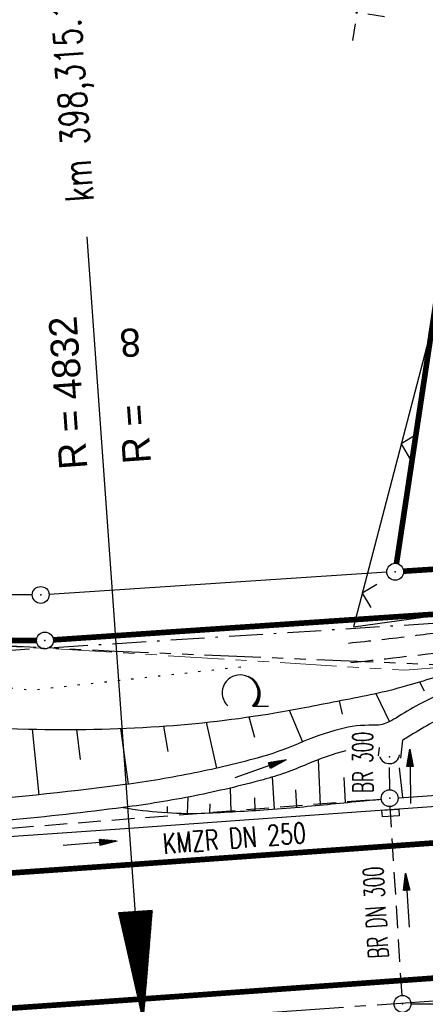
# Model space of a CAD drawing. Extents: x 0 to 1135, y 0 to 420.
# Tile 69 of 116: x 683 to 719, y 216 to 303. Entities that reach past the tile are written whole.
import ezdxf
from ezdxf.enums import TextEntityAlignment as Align

# ---------------------------------------------------------------- set-up
doc = ezdxf.new("R2010")
doc.units = 0
doc.header["$LTSCALE"] = 2
doc.header["$MEASUREMENT"] = 0
for name, pattern in [('ACHSE', [5.5, 4, -0.5, 0.5, -0.5]), ('AUSGEZOGEN', [0]), ('BAB-FM2', [2.6, 1.5, -0.5, 0.1, -0.5]), ('GESTRICH-X2', [1.5, 1, -0.5]), ('PHANTOMX2', [5, 2.5, -0.5, 0.5, -0.5, 0.5, -0.5]), ('PUNKTX2_STR', [0.6, 0.1, -0.5])]:
    doc.linetypes.add(name, pattern=pattern)
doc.layers.get('0').update_dxf_attribs({"color": 8, "linetype": 'AUSGEZOGEN'})
for name, color, linetype in [('ACHSELEMENT', 250, 'AUSGEZOGEN'), ('ACHSETOP', 250, 'ACHSE'), ('BAB_FM', 8, 'BAB-FM2'), ('BOESCHG', 8, 'AUSGEZOGEN'), ('DURCHL', 200, 'GESTRICH-X2'), ('FBRTOP', 8, 'AUSGEZOGEN'), ('GRENZL', 8, 'AUSGEZOGEN'), ('GRENZL-BAB', 7, 'AUSGEZOGEN'), ('GRENZP', 8, 'AUSGEZOGEN'), ('GRENZP-BAB', 7, 'AUSGEZOGEN'), ('KANAL', 200, 'GESTRICH-X2'), ('Lichtwellenleiter COLT', 8, 'PHANTOMX2'), ('Lichtwellenleiter GLH', 8, 'PHANTOMX2'), ('MULDE', 8, 'AUSGEZOGEN'), ('NETZ', 250, 'AUSGEZOGEN'), ('NUTZUNG', 8, 'PUNKTX2_STR'), ('PFEIL', 200, 'CONTINUOUS'), ('PFEILTOP', 8, 'AUSGEZOGEN'), ('Rinne', 200, 'CONTINUOUS'), ('SCHSYMBOL', 200, 'AUSGEZOGEN'), ('TEXTO', 200, 'CONTINUOUS'), ('WALD', 8, 'AUSGEZOGEN'), ('WEG', 8, 'GESTRICH-X2'), ('ZAUN', 8, 'AUSGEZOGEN')]:
    doc.layers.add(name, color=color, linetype=linetype)
doc.styles.add('ROMANS', font='romans.shx', dxfattribs={"width": 0.8})
doc.styles.add('UNIR-H', font='unir_h.shx', dxfattribs={"width": 0.8})

# ---------------------------------------------------------------- blocks, each defined once
blk = doc.blocks.new('IKR')
at = {"color": 0}
for p, q in [((0, 1), (0, 2.5)), ((-2.5, 0), (-1, 0)), ((1, 0), (2.5, 0)), ((0, -2.5), (0, -1))]:
    blk.add_line(p, q, dxfattribs=at)
blk.add_circle((0, 0), 0.05, dxfattribs=at)
blk.add_point((0, 0), dxfattribs=at)
blk = doc.blocks.new('*X43')
at = {"color": 0}
for p, q in [((770.458, 144.345), (770.725, 144.611)), ((770.471, 144.428), (770.716, 144.673)), ((770.484, 144.512), (770.706, 144.734)), ((770.497, 144.595), (770.697, 144.795)), ((770.509, 144.679), (770.687, 144.857)), ((770.522, 144.762), (770.678, 144.918)), ((770.535, 144.846), (770.669, 144.979)), ((770.548, 144.929), (770.659, 145.041)), ((770.561, 145.013), (770.65, 145.102)), ((770.573, 145.096), (770.64, 145.163)), ((770.586, 145.18), (770.631, 145.225)), ((770.599, 145.263), (770.622, 145.286)), ((770.279, 143.176), (770.856, 143.753)), ((770.292, 143.259), (770.847, 143.814)), ((770.305, 143.343), (770.838, 143.875)), ((770.318, 143.426), (770.828, 143.937)), ((770.331, 143.51), (770.819, 143.998)), ((770.343, 143.593), (770.809, 144.059)), ((770.356, 143.677), (770.8, 144.121)), ((770.369, 143.76), (770.791, 144.182)), ((770.382, 143.844), (770.781, 144.243)), ((770.394, 143.927), (770.772, 144.305)), ((770.407, 144.011), (770.762, 144.366)), ((770.42, 144.094), (770.753, 144.427)), ((770.433, 144.178), (770.744, 144.489)), ((770.446, 144.261), (770.734, 144.55)), ((770.1, 142.007), (770.988, 142.894)), ((770.113, 142.091), (770.978, 142.956)), ((770.126, 142.174), (770.969, 143.017)), ((770.139, 142.258), (770.96, 143.078)), ((770.152, 142.341), (770.95, 143.14)), ((770.164, 142.425), (770.941, 143.201)), ((770.177, 142.508), (770.931, 143.262)), ((770.19, 142.592), (770.922, 143.324)), ((770.203, 142.675), (770.913, 143.385)), ((770.215, 142.758), (770.903, 143.446)), ((770.228, 142.842), (770.894, 143.508)), ((770.241, 142.925), (770.884, 143.569)), ((770.254, 143.009), (770.875, 143.63)), ((770.267, 143.092), (770.866, 143.692)), ((769.909, 140.755), (771.129, 141.974)), ((769.922, 140.838), (771.119, 142.036)), ((769.934, 140.922), (771.11, 142.097)), ((769.947, 141.005), (771.1, 142.158)), ((769.96, 141.089), (771.091, 142.22)), ((769.973, 141.172), (771.082, 142.281)), ((769.985, 141.256), (771.072, 142.342)), ((769.998, 141.339), (771.063, 142.404)), ((770.011, 141.423), (771.053, 142.465)), ((770.024, 141.506), (771.044, 142.526)), ((770.037, 141.59), (771.035, 142.588)), ((770.049, 141.673), (771.025, 142.649)), ((770.062, 141.757), (771.016, 142.71)), ((770.075, 141.84), (771.006, 142.772)), ((770.088, 141.924), (770.997, 142.833)), ((769.73, 139.586), (771.26, 141.116)), ((769.743, 139.669), (771.251, 141.177)), ((769.755, 139.753), (771.241, 141.239)), ((769.768, 139.836), (771.232, 141.3)), ((769.781, 139.92), (771.222, 141.361)), ((769.794, 140.003), (771.213, 141.423)), ((769.807, 140.087), (771.204, 141.484)), ((769.819, 140.17), (771.194, 141.545)), ((769.832, 140.254), (771.185, 141.607)), ((769.845, 140.337), (771.175, 141.668)), ((769.858, 140.421), (771.166, 141.729)), ((769.87, 140.504), (771.157, 141.79)), ((769.883, 140.588), (771.147, 141.852)), ((769.896, 140.671), (771.138, 141.913)), ((769.551, 138.417), (771.391, 140.257)), ((769.564, 138.501), (771.382, 140.319)), ((769.577, 138.584), (771.373, 140.38)), ((769.589, 138.667), (771.363, 140.441)), ((769.602, 138.751), (771.354, 140.503)), ((769.615, 138.834), (771.344, 140.564)), ((769.628, 138.918), (771.335, 140.625)), ((769.64, 139.001), (771.326, 140.687)), ((769.653, 139.085), (771.316, 140.748)), ((769.666, 139.168), (771.307, 140.809)), ((769.679, 139.252), (771.297, 140.871)), ((769.692, 139.335), (771.288, 140.932)), ((769.704, 139.419), (771.279, 140.993)), ((769.717, 139.502), (771.269, 141.055)), ((769.359, 137.165), (771.532, 139.338)), ((769.372, 137.248), (771.523, 139.399)), ((769.385, 137.332), (771.513, 139.46)), ((769.398, 137.415), (771.504, 139.521)), ((769.41, 137.499), (771.495, 139.583)), ((769.423, 137.582), (771.485, 139.644)), ((769.436, 137.666), (771.476, 139.705)), ((769.449, 137.749), (771.466, 139.767)), ((769.462, 137.833), (771.457, 139.828)), ((769.474, 137.916), (771.448, 139.889)), ((769.487, 138), (771.438, 139.951)), ((769.5, 138.083), (771.429, 140.012)), ((769.513, 138.167), (771.419, 140.073)), ((769.525, 138.25), (771.41, 140.135)), ((769.538, 138.334), (771.401, 140.196)), ((769.18, 135.996), (771.664, 138.479)), ((769.193, 136.079), (771.654, 138.54)), ((769.206, 136.163), (771.645, 138.602)), ((769.219, 136.246), (771.635, 138.663)), ((769.232, 136.33), (771.626, 138.724)), ((769.244, 136.413), (771.617, 138.786)), ((769.257, 136.497), (771.607, 138.847)), ((769.27, 136.58), (771.598, 138.908)), ((769.283, 136.664), (771.588, 138.97)), ((769.295, 136.747), (771.579, 139.031)), ((769.308, 136.831), (771.57, 139.092)), ((769.321, 136.914), (771.56, 139.154)), ((769.334, 136.998), (771.551, 139.215)), ((769.347, 137.081), (771.542, 139.276)), ((769.116, 135.578), (771.71, 138.172)), ((769.129, 135.662), (771.701, 138.234)), ((769.142, 135.745), (771.692, 138.295)), ((769.155, 135.829), (771.682, 138.356)), ((769.158, 135.549), (771.72, 138.111)), ((769.168, 135.912), (771.673, 138.418)), ((769.229, 135.549), (771.729, 138.05)), ((769.299, 135.549), (771.739, 137.988)), ((769.37, 135.549), (771.748, 137.927)), ((769.441, 135.549), (771.757, 137.866)), ((769.511, 135.549), (771.767, 137.804)), ((769.582, 135.549), (771.776, 137.743)), ((769.653, 135.549), (771.786, 137.682)), ((769.724, 135.549), (771.795, 137.62)), ((769.794, 135.549), (771.804, 137.559)), ((769.865, 135.549), (771.814, 137.498)), ((769.936, 135.549), (771.823, 137.436)), ((770.006, 135.549), (771.832, 137.375)), ((770.077, 135.549), (771.842, 137.314)), ((770.148, 135.549), (771.851, 137.252)), ((770.218, 135.549), (771.861, 137.191)), ((770.289, 135.549), (771.87, 137.13)), ((770.36, 135.549), (771.879, 137.069)), ((770.431, 135.549), (771.889, 137.007)), ((770.501, 135.549), (771.898, 136.946)), ((770.572, 135.549), (771.908, 136.885)), ((770.643, 135.549), (771.917, 136.823)), ((770.713, 135.549), (771.926, 136.762)), ((770.784, 135.549), (771.936, 136.701)), ((770.855, 135.549), (771.945, 136.639)), ((770.926, 135.549), (771.955, 136.578)), ((770.996, 135.549), (771.964, 136.517)), ((771.067, 135.549), (771.973, 136.455)), ((771.138, 135.549), (771.983, 136.394)), ((771.208, 135.549), (771.992, 136.333)), ((771.279, 135.549), (772.001, 136.271)), ((771.35, 135.549), (772.011, 136.21)), ((771.421, 135.549), (772.02, 136.149)), ((771.491, 135.549), (772.03, 136.087)), ((771.562, 135.549), (772.039, 136.026)), ((771.633, 135.549), (772.048, 135.965)), ((771.703, 135.549), (772.058, 135.903)), ((771.774, 135.549), (772.067, 135.842)), ((771.845, 135.549), (772.077, 135.781)), ((771.916, 135.549), (772.086, 135.719)), ((771.986, 135.549), (772.095, 135.658)), ((772.057, 135.549), (772.105, 135.597))]:
    blk.add_line(p, q, dxfattribs=at)
blk = doc.blocks.new('ELPFEIL')
for p, q in [((0, 0), (-1.5, -9.8)), ((0, 0), (0, -70)), ((1.5, -9.8), (0, 0)), ((-1.5, -9.8), (1.5, -9.8))]:
    blk.add_line(p, q)
blk.add_blockref('*X43', (-770.612, -145.349))
blk = doc.blocks.new('LW')
at = {"color": 0}
blk.add_line((1.183, 0.003), (2.575, 0.003), dxfattribs=at)
for centre, radius, start, end in [((0.065, 1.189), 1.6, 312.72017, 226.72491), ((0.169, 1.08), 1.681, 321.19916, 68.98443), ((0.083, 1.129), 1.668, 319.29157, 65.21007)]:
    blk.add_arc(centre, radius, start, end, dxfattribs=at)
blk = doc.blocks.new('GST')
at = {"color": 0}
blk.add_circle((0, 0), 0.75, dxfattribs=at)
blk.add_point((0, 0), dxfattribs=at)
blk = doc.blocks.new('40')
at = {"color": 0}
blk.add_arc((0.025, 0.311), 0.91, 192.5363, 347.4637, dxfattribs=at)
blk.add_point((0, 0), dxfattribs=at)
blk = doc.blocks.new('10')
blk.add_blockref('GST', (0, 0))
blk = doc.blocks.new('PFEIL2')
at = {"color": 0}
for p, q in [((0.88, 0.002), (-2.401, -0.012)), ((0.881, -0.271), (0.879, 0.276)), ((0.879, 0.276), (2.429, 0.009)), ((0.911, 0.27), (0.879, 0.265)), ((0.965, 0.261), (0.879, 0.246)), ((1.019, 0.252), (0.879, 0.228)), ((1.073, 0.242), (0.879, 0.209)), ((1.127, 0.233), (0.879, 0.191)), ((1.181, 0.224), (0.879, 0.172)), ((1.235, 0.214), (0.879, 0.154)), ((1.289, 0.205), (0.879, 0.135)), ((1.343, 0.196), (0.879, 0.117)), ((1.397, 0.187), (0.879, 0.098)), ((1.451, 0.177), (0.879, 0.08)), ((1.505, 0.168), (0.879, 0.061)), ((1.559, 0.159), (0.88, 0.043)), ((1.613, 0.149), (0.88, 0.024)), ((1.668, 0.14), (0.88, 0.006)), ((1.722, 0.131), (0.88, -0.013)), ((1.776, 0.121), (0.88, -0.031)), ((1.83, 0.112), (0.88, -0.05)), ((1.884, 0.103), (0.88, -0.068)), ((1.938, 0.094), (0.88, -0.087)), ((1.992, 0.084), (0.88, -0.105)), ((2.046, 0.075), (0.88, -0.124)), ((2.1, 0.066), (0.88, -0.142)), ((2.154, 0.056), (0.88, -0.161)), ((2.208, 0.047), (0.88, -0.179)), ((2.262, 0.038), (0.881, -0.198)), ((2.316, 0.029), (0.881, -0.216)), ((2.37, 0.019), (0.881, -0.235)), ((2.424, 0.01), (0.881, -0.253)), ((2.429, 0.009), (0.881, -0.271))]:
    blk.add_line(p, q, dxfattribs=at)
blk = doc.blocks.new('ZL')
at = {"color": 0}
for p, q in [((-1.066, 1.055), (0, 0)), ((0, 0), (1.055, 1.066))]:
    blk.add_line(p, q, dxfattribs=at)

msp = doc.modelspace()

# ---------------------------------------------------------------- hatches: boundary and pattern name
at = {"layer": 'Rinne'}
h = msp.add_hatch(dxfattribs=at)
h.set_pattern_fill('ANSI31', color=256, scale=20, style=0)
edge = h.paths.add_edge_path()
edge.add_arc((1155.656, -2242.558), 2522.184, 99.43086, 99.683895, ccw=False)
edge.add_arc((887.295, -626.916), 884.407, 99.003551, 99.43086, ccw=False)
edge.add_arc((7865.435, -44667.495), 45474.395, 98.9888757, 99.0035505, ccw=False)
edge.add_arc((893.783, -594.836), 853.736, 98.881774, 98.988876, ccw=False)
edge.add_arc((774.345, 169.468), 80.155, 94.92834, 98.88177, ccw=False)
edge.add_arc((745.762, 500.943), 252.549, 274.92834, 277.15528)
edge.add_arc((775.591, 263.332), 13.073, 277.15528, 285.39417)
edge.add_arc((750.907, 352.981), 106.059, 285.39417, 288.28453)
edge.add_arc((1039.724, -1545.768), 1815.023, 99.546964, 99.747306, ccw=False)
edge.add_arc((850.351, -419.793), 673.234, 99.218015, 99.546965, ccw=False)
edge.add_arc((74345.819, -453292.252), 459470.628, 99.21719543, 99.21801488, ccw=False)
edge.add_arc((750.114, 238.882), 7.008, 99.00731, 99.21714, ccw=False)
edge.add_arc((1870.55, -6829.431), 7163.573, 98.9962, 99.0073128, ccw=False)
edge.add_arc((20211.835, -122681.43), 124458.451, 98.99353748, 98.99620358, ccw=False)
edge.add_arc((2641.993, -11668.774), 12064.016, 98.9801682, 98.9935375, ccw=False)
edge.add_arc((3231.703, -15400.423), 15841.973, 98.9684968, 98.9801636, ccw=False)
edge.add_arc((765.59, 225.605), 22.54, 97.66217, 98.9685, ccw=False)
edge.add_arc((1031.826, -1753.362), 2019.336, 97.52416, 97.662171, ccw=False)
edge.add_arc((776.12, 182.608), 66.551, 94.74165, 97.52416, ccw=False)
edge.add_arc((746.839, 535.619), 287.671, 274.74165, 276.07989)
edge.add_arc((775.796, 263.764), 14.279, 276.07989, 285.38728)
edge.add_arc((760.786, 318.304), 70.846, 285.38728, 289.56211)

# ---------------------------------------------------------------- linework, layer by layer
at = {"layer": 'ACHSETOP'}
msp.add_lwpolyline([(553.794, 206.122), (578.768, 207.244), (603.737, 208.496), (628.698, 209.878), (653.653, 211.388), (678.598, 213.027), (693.697, 214.082), (703.537, 214.785), (728.473, 216.566), (753.41, 218.349), (778.346, 220.131), (853.156, 225.477), (950, 232.398)], dxfattribs=at)
at = {"layer": 'BAB_FM', "flags": 128}
msp.add_lwpolyline([(561.083, 244.793), (580.741, 245.624), (620.546, 248.146), (680.496, 247.033), (730.396, 250.22), (786.002, 254.805), (797.116, 256.52), (830.211, 256.393), (880.132, 259.28), (930.01, 263.011), (950, 264.781)], dxfattribs=at)
at = {"layer": 'BOESCHG'}
for p, q in [((718.288, 244.307), (718.679, 243.517)), ((714.398, 243.278), (715.595, 240.753)), ((711.138, 242.623), (711.399, 241.418)), ((703.093, 241.183), (703.601, 239.39)), ((706.695, 241.772), (707.863, 238.968)), ((691.682, 240.157), (692.361, 235.197)), ((695.49, 240.364), (695.901, 238.094)), ((699.303, 240.703), (700.23, 236.621)), ((683.807, 240.09), (684.416, 234.258)), ((687.759, 240.063), (688.075, 237.381)), ((709.464, 233.34), (709.302, 237.39)), ((716.805, 234.007), (716.512, 236.659)), ((705.363, 232.97), (705.207, 235.837)), ((711.705, 233.56), (711.571, 235.798)), ((701.526, 232.737), (701.472, 234.857)), ((697.633, 232.599), (697.699, 234.049)), ((703.659, 232.859), (703.64, 233.981)), ((707.368, 233.138), (707.275, 234.682)), ((695.844, 232.663), (695.867, 233.209)), ((699.637, 232.643), (699.65, 233.446))]:
    msp.add_line(p, q, dxfattribs=at)
for points in [[(464.857, 226.357, -0.00904), (489.454, 231.639, -0.016689), (502.91, 233.811, -0.00027), (533.891, 237.74, -0.003082), (536.61, 238.066, -0.001544), (551.128, 239.672, -0.001029), (572.926, 241.971, -0.006868), (597.907, 244.206, -0.012229), (611.975, 244.925, -0.016632), (619.514, 244.875, -0.004917), (644.976, 243.607, -0.019191), (667.787, 241.365, 0.027924), (683.495, 240.097, 0.0227), (695.104, 240.338, 0.025392), (705.416, 241.548, 0.005414), (708.053, 242.024, 0.002437), (713.895, 243.173, 0.018834), (716.721, 243.855, 0.010354), (721.778, 245.392)], [(716.467, 233.981, -0.000813), (719.793, 234.234, -0.000175), (760.901, 237.278, -0.000031), (761.043, 237.288, 0.00874)], [(698.843, 232.607, 0.004715), (704.412, 232.906, 0.008234), (707.595, 233.159, 0.00092), (713.324, 233.722, -0.005025), (714.375, 233.816, -0.000103), (714.796, 233.849, -0.000175)]]:
    msp.add_lwpolyline(points, format="xyb", dxfattribs=at)
msp.add_arc((698.014, 268.467), 35.87, 260.20338, 271.32458, dxfattribs=at)
at = {"layer": 'DURCHL'}
for p, q in [((715.626, 234.695), (715.619, 236.873)), ((716.723, 216.389), (715.671, 233.206))]:
    msp.add_line(p, q, dxfattribs=at)
at = {"layer": 'FBRTOP', "const_width": 0.5}
for points in [[(653.527, 213.384, 0.000575), (668.514, 214.352, 0.000867), (678.463, 215.022, 0.000165), (689.177, 215.767, 0.000404), (693.556, 216.077, 0.000004), (698.475, 216.428, -0.000016), (703.395, 216.78, -0.000001), (715.863, 217.671, 0.000009), (728.331, 218.561, 0.00001), (740.799, 219.453, -0.000012), (753.267, 220.344, -0.000007), (765.735, 221.235, 0.000008), (778.203, 222.125, 0.000004), (815.608, 224.799, -0.000002), (853.013, 227.472, -0.000001), (902.886, 231.036, 0.000001), (950, 234.403, 0.000002)], [(693.838, 212.087, 0.000004), (698.759, 212.438, -0.000016), (703.68, 212.79, -0.000001), (716.148, 213.681, 0.000009), (728.616, 214.572, 0.00001), (741.084, 215.463, -0.000012), (753.552, 216.354, -0.000007), (766.02, 217.245, 0.000008), (778.488, 218.136, 0.000004), (815.893, 220.809, -0.000002), (853.298, 223.482, -0.000001), (903.171, 227.046, 0.000001), (950, 230.392, 0.000002)], [(678.734, 211.032, 0.000165), (689.456, 211.777, 0.000404)]]:
    msp.add_lwpolyline(points, format="xyb", dxfattribs=at)
msp.add_lwpolyline([(553.201, 220.109), (578.103, 221.229), (602.999, 222.477), (627.888, 223.855), (652.772, 225.36), (677.652, 226.995), (692.71, 228.047), (702.539, 228.749), (727.476, 230.531), (752.412, 232.313), (777.348, 234.095), (852.158, 239.441), (950, 246.433)], dxfattribs=at)
at = {"layer": 'FBRTOP'}
msp.add_lwpolyline([(464.714, 220.441), (478.376, 220.772), (503.276, 221.505), (528.172, 222.366), (553.064, 223.356), (577.948, 224.475), (602.828, 225.722), (627.7, 227.099), (652.567, 228.604), (677.432, 230.238), (692.481, 231.289), (702.307, 231.991), (727.244, 233.773), (752.18, 235.555), (777.117, 237.337), (780.963, 237.612)], dxfattribs=at)
at = {"layer": 'GRENZL'}
for p, q in [((715.369, 254.054), (685.324, 252.09)), ((683.826, 252.043), (628.975, 252.163))]:
    msp.add_line(p, q, dxfattribs=at)
at = {"layer": 'GRENZL-BAB', "const_width": 0.5}
for points in [[(726.249, 321.246), (716.23, 254.845)], [(716.866, 254.152), (781.581, 258.371)]]:
    msp.add_lwpolyline(points, dxfattribs=at)
at = {"layer": 'GRENZL-BAB', "const_width": 0.5, "flags": 128}
for points in [[(685.699, 248.039), (785.259, 254.747)], [(622.125, 248.085), (684.201, 247.99)]]:
    msp.add_lwpolyline(points, dxfattribs=at)
at = {"layer": 'KANAL'}
for p, q in [((715.626, 234.695), (715.619, 236.873)), ((681.94, 231.297), (714.88, 233.885)), ((717.532, 215.644), (729.147, 215.639))]:
    msp.add_line(p, q, dxfattribs=at)
at = {"layer": 'Lichtwellenleiter COLT', "lineweight": 0, "flags": 128}
msp.add_lwpolyline([(950, 259.601), (923.335, 255.82), (884.59, 254.386), (814.614, 254.417), (812.914, 254.416), (774.845, 252.903), (773.512, 252.803), (741.388, 247.382), (716.979, 245.335), (691.247, 246.922), (664.529, 248.468), (619.537, 250.417), (578.008, 247.868), (545.208, 245.554), (513.306, 241.868), (469.511, 233.598), (458.206, 234.062), (412.593, 237.335), (384.381, 236.059), (378.186, 235.875), (316.617, 232.659), (292.349, 231.215), (274.962, 229.446), (250.391, 229.211), (230.641, 229.571), (207.45, 231.076), (188.27, 232.291), (169.17, 229.435), (144.002, 230.95), (128.163, 231.919), (100.604, 232.664), (44.575, 230.425), (25, 229.327)], dxfattribs=at)
at = {"layer": 'Lichtwellenleiter GLH', "flags": 128}
msp.add_lwpolyline([(489.807, 239.148), (516.841, 242.347), (520.263, 243.18), (550.262, 245.834), (577.642, 247.646), (604.196, 249.581), (619.514, 250.423), (642.038, 249.298), (666.397, 248.318), (691.165, 247.042), (726.806, 245.562), (755.196, 249.67), (774.816, 253.06), (780.816, 254.074)], dxfattribs=at)
at = {"layer": 'MULDE'}
for p, q in [((714.685, 238.454), (714.605, 237.732)), ((716.77, 239.107), (716.593, 237.512))]:
    msp.add_line(p, q, dxfattribs=at)
for points in [[(721.881, 243.946, 0.010788), (720.133, 243.225, 0.021687), (718.211, 242.282, 0.0178), (716.19, 241.084, -0.040083), (715.438, 240.683, -0.111523), (714.141, 240.436, 0.073356), (711.211, 240.104, 0.038111), (707.47, 238.802, -0.036377), (703.844, 237.524, -0.017466), (697.891, 236.124, -0.016914), (691.654, 235.104, -0.012613), (676.659, 233.551, -0.005474), (641.912, 231.219, -0.001112), (636.606, 230.933, -0.00008), (562.662, 227.125, -0.003689), (528.03, 225.603, -0.002069), (466.219, 223.599, -0.002069)], [(721.95, 241.821, 0.006588), (720.936, 241.393, 0.021687), (719.169, 240.526, 0.0178), (717.27, 239.401, -0.019808), (716.77, 239.107, -0.111523)], [(711.723, 238.171, 0.038111), (708.27, 236.968, -0.036377), (704.37, 235.595, -0.017466), (698.281, 234.163, -0.016914), (691.91, 233.12, -0.0085), (681.745, 231.983, -0.005474)]]:
    msp.add_lwpolyline(points, format="xyb", dxfattribs=at)
at = {"layer": 'NUTZUNG', "flags": 128}
msp.add_lwpolyline([(470.509, 233.864), (501.949, 238.718), (535.984, 243.027), (572.552, 245.45), (611.711, 248.415), (645.115, 247.104), (683.812, 243.583), (703.23, 245.737)], dxfattribs=at)
at = {"layer": 'SCHSYMBOL'}
msp.add_lwpolyline([(714.936, 232.87), (716.435, 232.97), (716.474, 232.389), (714.975, 232.288)], close=True, dxfattribs=at)
at = {"layer": 'WEG', "flags": 128}
msp.add_lwpolyline([(711.951, 247.756, 0.005286), (717.715, 248.409, 0.006246), (722.578, 249.074, 0.001039), (726.155, 249.617, 0.008676), (726.582, 249.69, 0.105581), (727.391, 250.03, 0.033529), (729.524, 251.737, 0.066132), (730.34, 252.713, 0.045989), (731.172, 254.339)], format="xyb", dxfattribs=at)
at = {"layer": 'WEG'}
msp.add_lwpolyline([(712.159, 246.014, 0.000331), (722.114, 247.149, 0.000266), (724.569, 247.432, 0.000006)], format="xyb", dxfattribs=at)
at = {"layer": 'ZAUN'}
msp.add_lwpolyline([(787.917, 286.985), (788.04, 296.967), (786.414, 302.674), (756.844, 310.401), (730.553, 317.173), (720.941, 281.909), (712.395, 249.196), (725.88, 251.083), (731.172, 254.339), (736.338, 253.804), (741.069, 252.92), (773.831, 257.83), (779.455, 259.701), (784.482, 263.135), (786.048, 265.521)], close=True, dxfattribs=at)

# ---------------------------------------------------------------- block references
at = {"layer": 'ACHSELEMENT', "rotation": 184.0884638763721}
msp.add_blockref('ELPFEIL', (693.697, 214.082), dxfattribs=at)
at = {"layer": 'GRENZP'}
msp.add_blockref('GST', (684.576, 252.041), dxfattribs=at)
at = {"layer": 'GRENZP-BAB'}
for p in [(716.118, 254.103), (684.951, 247.988)]:
    msp.add_blockref('GST', p, dxfattribs=at)
at = {"layer": 'NETZ', "rotation": 171.9288}
msp.add_blockref('IKR', (712.682, 303.855), dxfattribs=at)
at = {"layer": 'PFEIL'}
for p, rotation in [((717.445, 235.883), 90.39690416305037), ((688.96, 229.931), 4.510804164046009), ((717.195, 224.86), 93.57730416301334)]:
    msp.add_blockref('PFEIL2', p, dxfattribs=dict(at, rotation=rotation))
at = {"layer": 'PFEILTOP', "rotation": 18.88337842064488}
msp.add_blockref('PFEIL2', (704.107, 236.56), dxfattribs=at)
at = {"layer": 'SCHSYMBOL'}
for name, p, rotation in [('40', (715.599, 237.622), 4.087605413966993), ('GST', (715.625, 233.955), 3.823940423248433), ('10', (716.77, 215.641), 4.087605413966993)]:
    msp.add_blockref(name, p, dxfattribs=dict(at, rotation=rotation))
at = {"layer": 'WALD'}
msp.add_blockref('LW', (702.256, 242.136), dxfattribs=at)
at = {"layer": 'ZAUN', "rotation": 255.3580619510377}
for p in [(716.638, 265.489), (713.18, 252.203)]:
    msp.add_blockref('ZL', p, dxfattribs=at)

# ---------------------------------------------------------------- texts
at = {"layer": 'ACHSELEMENT', "style": 'ROMANS', "width": 0.75}
msp.add_text('km 398,315.135', height=2.5, rotation=94.11414, dxfattribs=at).set_placement((689.286, 287.108))
at = {"layer": 'ACHSELEMENT', "style": 'UNIR-H'}
for s, rotation, p in [('R = 4832', 94.11414, (688.735, 263.301)), ('8', 184.11414, (693.377, 275.803)), ('R = ', 94.11414, (694.4, 263.806))]:
    msp.add_text(s, height=2.5, rotation=rotation, dxfattribs=at).set_placement(p)
at = {"layer": 'TEXTO', "style": 'ROMANS'}
for s, rotation, width, p in [('BR 300', 90.3969, 0.6, (714.131, 237.148)), ('KMZR DN 250', 4.5108, 0.75, (701.866, 229.496)), ('BR DN 300', 93.5773, 0.6, (715.286, 223.833))]:
    msp.add_text(s, height=1.8, rotation=rotation, dxfattribs=dict(at, width=width)).set_placement(p, align=Align.CENTER)

doc.saveas('drawing.dxf')
